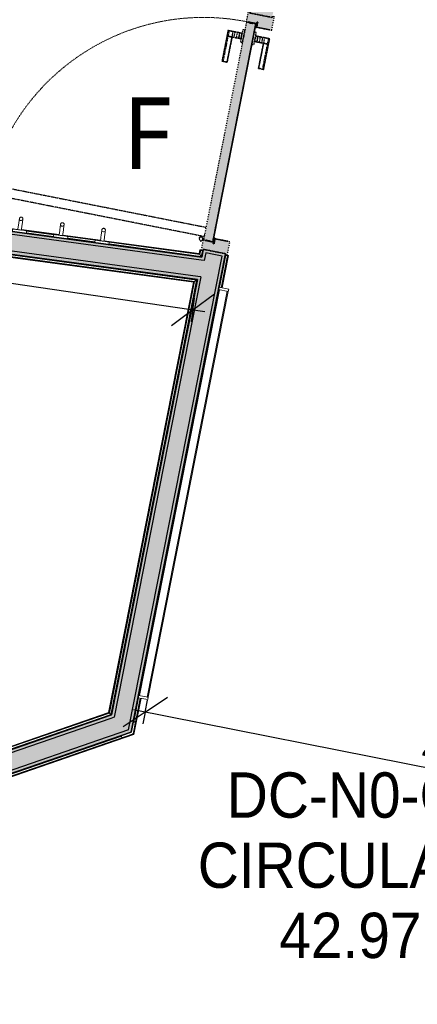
# Model space of a CAD drawing. Header units: centimetres. Extents: x -3926 to 10306, y -31136 to 469.
# Tile 82 of 148: x -15 to 152, y -2334 to -1921. Entities that reach past the tile are written whole.
import ezdxf

# ---------------------------------------------------------------- set-up
doc = ezdxf.new("R2010")
doc.units = ezdxf.units.CM
doc.linetypes.add('Alignement de la ligne', pattern=[1, 0.5, -0.5])
doc.linetypes.add('Projeté', pattern=[0.396875, 0.238125, -0.15875])
for name, color, linetype, lineweight in [('0-1', 7, 'Continuous', 5), ('ANNOTATIONS-3', 7, 'Continuous', 18), ('COTGEN', 7, 'Continuous', 30), ('COTGEN-50', 7, 'Continuous', 30), ('EQUI_SPE', 7, 'Continuous', 18), ('Equipement spécialisé', 7, 'Continuous', 18), ('MOBILIER', 7, 'Continuous', 18), ('PORTE-1', 7, 'Continuous', 18), ('SERRU', 7, 'Continuous', 18), ('SERRU-traverse', 7, 'Continuous', 18), ('SOL', 7, 'Continuous', 25), ('TITRARCHI', 7, 'Continuous', 30)]:
    doc.layers.add(name, color=color, linetype=linetype, lineweight=lineweight)
for name, color, linetype, lineweight, true_color in [('A-DOOR-1', 4, 'Alignement de la ligne', 25, 0x00ffff), ('A-DOOR-FRAM-1', 4, 'Alignement de la ligne', 25, 0x00ffff), ('ANNOTATIONS-1', 4, 'Projeté', 25, 0x00ffff), ('ANNOTATIONS-2', 4, 'Projeté', 18, 0x00ffff), ('COTGEN-1', 9, 'Continuous', 30, 0x808080), ('EQUI_SPE-1', 4, 'Projeté', 18, 0x00ffff), ('ETIQUETTE-1', 9, 'Continuous', 30, 0x808080), ('HACHURE_C-3', 5, 'Continuous', 25, 0x0000ff), ('HACHURE_C-4', 5, 'Continuous', 5, 0x0000ff), ('MUR_C-2', 5, 'Continuous', 25, 0x0000ff), ('PORTE-2', 4, 'Projeté', 18, 0x00ffff), ('PORTE-3', 4, 'Projeté', 25, 0x00ffff), ('PORTE-Cadre-meneau-1', 4, 'Projeté', 25, 0x00ffff), ('PORTE-panneau-1', 4, 'Projeté', 25, 0x00ffff)]:
    doc.layers.add(name, color=color, linetype=linetype, lineweight=lineweight, true_color=true_color)
doc.styles.add('Arial', font='arial.ttf', dxfattribs={"width": 0.9, "height": 19})
doc.styles.add('Arial_1', font='arial.ttf', dxfattribs={"height": 12.5})
doc.styles.add('Trebuchet MS', font='trebuc.ttf', dxfattribs={"height": 30})
doc.styles.add('Trebuchet MS_1', font='trebuc.ttf', dxfattribs={"height": 12})
doc.dimstyles.new('Cotes_linéaires', dxfattribs={"dimscale": 30.48, "dimtxt": 12.371411, "dimasz": 0.520833, "dimexe": 0.328084, "dimexo": 0, "dimgap": 0.246063, "dimtad": 1, "dimlfac": 0.01, "dimrnd": 0.01, "dimzin": 0, "dimdsep": 46, "dimtxsty": 'Trebuchet MS_1', "dimblk1": 'OBLIQUE', "dimblk2": 'OBLIQUE', "dimsah": 1, "dimcen": 0.09, "dimazin": 0, "dimtfac": 1, "dimtdec": 4, "dimtix": 1, "dimtmove": 0, "dimatfit": 3, "dimfxl": 1, "dimtvp": 1, "dimtfill": 1, "dimtolj": 1, "dimtzin": 0, "dimarcsym": 2})
doc.dimstyles.new('DRMN_COTE', dxfattribs={"dimscale": 30.48, "dimtxt": 12.753242, "dimasz": 0.520833, "dimexe": 0.164042, "dimexo": 0.0625, "dimgap": 0.032808, "dimtad": 1, "dimlfac": 0.01, "dimrnd": 0.01, "dimzin": 0, "dimdsep": 46, "dimtxsty": 'Arial_1', "dimblk1": 'OBLIQUE', "dimblk2": 'OBLIQUE', "dimsah": 1, "dimcen": 0.09, "dimdle": 0.164042, "dimazin": 0, "dimtfac": 1, "dimtdec": 4, "dimtix": 1, "dimtmove": 0, "dimatfit": 3, "dimfxl": 0.164042, "dimfxlon": 1, "dimtvp": 1, "dimtolj": 1, "dimtzin": 0, "dimarcsym": 2})

# ---------------------------------------------------------------- blocks, each defined once
blk = doc.blocks.new('PRT_SIMPLE_HUI_58x68x48 - PRT_BOIS_1V_930x2040x40-V8-2021_015_1113_DCE_1_100_N0_cloison')
at = {"layer": 'ANNOTATIONS-1'}
h = blk.add_hatch(color=256, dxfattribs=at)
h.paths.add_polyline_path([(-48.38, -0.97), (-48.9, -0.8), (-50.85, -0.8), (-50.85, -1.15), (-50.2, -1.15), (-50.22, -1.02), (-50.52, -1.02), (-50.52, -0.93), (-48.82, -0.95), (-48.51, -1.06)])
h.paths.add_polyline_path([(-48.38, -0.97), (-48.51, -1.17), (-49.61, -1.32), (-50.05, -1.32), (-50.05, -1.45), (-49.58, -1.45), (-48.38, -1.28), (-48.38, -1.04)])
h = blk.add_hatch(color=256, dxfattribs=at)
h.paths.add_polyline_path([(41.38, -0.97), (41.38, -1.28), (42.63, -1.45), (43.05, -1.45), (43.02, -1.32), (42.57, -1.31), (41.51, -1.17), (41.45, -1.07)])
h.paths.add_polyline_path([(43.85, -0.8), (41.85, -0.8), (41.38, -0.97), (41.51, -1.06), (41.88, -0.93), (43.52, -0.96), (43.52, -1.02), (43.2, -1.02), (43.2, -1.15), (43.85, -1.15), (43.85, -0.87)])
at = {"layer": 'PORTE-Cadre-meneau-1'}
h = blk.add_hatch(color=256, dxfattribs=at)
h.paths.add_polyline_path([(47.5, 5.6), (41.7, 5.6), (41.7, -0.8), (43.85, -0.8), (43.85, -1.15), (43.2, -1.15), (43.26, -5.6), (47.5, -5.6), (47.5, -4.75), (47.03, -4.75), (47.03, 4.75), (47.5, 4.75), (47.5, 4.84)])
h.paths.add_polyline_path([(-48.7, 5.6), (-54.5, 5.6), (-54.5, 4.75), (-54.04, 4.75), (-54.04, -4.75), (-54.5, -4.75), (-54.5, -5.6), (-50.2, -5.6), (-50.2, -1.15), (-50.85, -1.15), (-50.85, -0.8), (-48.7, -0.77), (-48.7, 3.62)])
at = {"layer": 'PORTE-panneau-1'}
blk.add_hatch(color=256, dxfattribs=at).paths.add_polyline_path([(43.05, -1.45), (-49.95, -1.45), (-49.95, -5.45), (43.05, -5.45), (43.05, -3.57)])
at = {"layer": 'A-DOOR-1'}
for p, q in [((43.05, -1.45), (-49.95, -1.45)), ((-49.95, -1.45), (-49.95, -5.45)), ((43.05, -5.45), (43.05, -1.45)), ((-49.95, -5.45), (43.05, -5.45))]:
    blk.add_line(p, q, dxfattribs=at)
at = {"layer": 'A-DOOR-FRAM-1'}
for p, q in [((-48.7, 5.6), (-54.5, 5.6)), ((-54.5, 5.6), (-54.5, 4.75)), ((-54.5, 4.75), (-54.04, 4.75)), ((-54.04, 4.75), (-54.04, -4.75)), ((-48.7, -0.8), (-48.7, 5.6)), ((47.5, 5.6), (41.7, 5.6)), ((41.7, 5.6), (41.7, -0.8)), ((47.03, -4.75), (47.03, 4.75)), ((47.03, 4.75), (47.5, 4.75)), ((47.5, 4.75), (47.5, 5.6)), ((-50.85, -0.8), (-48.7, -0.8)), ((-50.85, -1.15), (-50.85, -0.8)), ((-50.2, -1.15), (-50.85, -1.15)), ((-50.2, -5.6), (-50.2, -1.15)), ((41.7, -0.8), (43.85, -0.8)), ((43.85, -1.15), (43.2, -1.15)), ((43.2, -1.15), (43.2, -5.6)), ((43.85, -0.8), (43.85, -1.15)), ((-54.04, -4.75), (-54.5, -4.75)), ((-54.5, -4.75), (-54.5, -5.6)), ((-54.5, -5.6), (-50.2, -5.6)), ((43.2, -5.6), (47.5, -5.6)), ((47.5, -4.75), (47.03, -4.75)), ((47.5, -5.6), (47.5, -4.75))]:
    blk.add_line(p, q, dxfattribs=at)
at = {"layer": 'ANNOTATIONS-2'}
for p, q in [((-48.85, -0.8), (-50.85, -0.8)), ((-50.85, -0.8), (-50.85, -1.15)), ((-50.85, -1.15), (-50.2, -1.15)), ((-50.52, -1.02), (-50.52, -0.93)), ((-50.52, -0.93), (-48.87, -0.93)), ((-50.2, -1.02), (-50.52, -1.02)), ((-50.2, -1.15), (-50.2, -1.02)), ((-49.61, -1.32), (-50.05, -1.32)), ((-50.05, -1.32), (-50.05, -1.45)), ((-50.05, -1.45), (-49.6, -1.45)), ((-48.51, -1.17), (-49.61, -1.32)), ((-49.6, -1.45), (-48.38, -1.28)), ((-48.87, -0.93), (-48.51, -1.06)), ((-48.38, -0.97), (-48.85, -0.8)), ((-48.51, -1.06), (-48.51, -1.17)), ((-48.38, -1.28), (-48.38, -0.97)), ((41.85, -0.8), (41.38, -0.97)), ((41.38, -0.97), (41.38, -1.28)), ((41.38, -1.28), (42.6, -1.45)), ((41.51, -1.06), (41.87, -0.93)), ((41.51, -1.17), (41.51, -1.06)), ((42.61, -1.32), (41.51, -1.17)), ((43.85, -0.8), (41.85, -0.8)), ((41.87, -0.93), (43.52, -0.93)), ((42.6, -1.45), (43.05, -1.45)), ((43.05, -1.32), (42.61, -1.32)), ((43.05, -1.45), (43.05, -1.32)), ((43.52, -1.02), (43.2, -1.02)), ((43.2, -1.02), (43.2, -1.15)), ((43.2, -1.15), (43.85, -1.15)), ((43.52, -0.93), (43.52, -1.02)), ((43.85, -1.15), (43.85, -0.8))]:
    blk.add_line(p, q, dxfattribs=at)
at = {"layer": 'EQUI_SPE-1'}
for p, q in [((43.05, -4.05), (43.05, -5.45)), ((43.05, -5.45), (40.35, -5.45))]:
    blk.add_line(p, q, dxfattribs=at)
at = {"layer": 'PORTE-2'}
blk.add_arc((42.8, -5.45), 93, 180, 269.3192, dxfattribs=at)
at = {"layer": 'PORTE-3'}
for p, q in [((-42.71, 5.5), (-45.06, 5.5)), ((-45.06, 5.5), (-45.06, 5.45)), ((-45.06, 5.45), (-45.06, 5.04)), ((-45.06, 5.45), (-45.06, 5.04)), ((-42.71, 5.45), (-45.06, 5.45)), ((-42.71, 5.45), (-45.06, 5.45)), ((-45.06, 5.04), (-45.06, 4.33)), ((-45.06, 5.04), (-45.06, 4.34)), ((-42.71, 5.04), (-45.06, 5.04)), ((-45.06, 3.4), (-45.06, 4.33)), ((-45.06, 4.33), (-45.06, 3.4)), ((-31.96, 5.5), (-42.71, 5.5)), ((-42.71, 5.5), (-42.71, 5.45)), ((-42.71, 5.45), (-42.71, 5.5)), ((-42.71, 5.45), (-42.71, 5.04)), ((-42.71, 5.45), (-42.71, 5.04)), ((-31.96, 5.45), (-42.71, 5.45)), ((-31.96, 5.45), (-42.71, 5.45)), ((-42.71, 5.04), (-42.71, 5.45)), ((-42.71, 5.04), (-42.71, 5.45)), ((-42.71, 5.04), (-42.71, 4.33)), ((-42.71, 5.04), (-42.71, 4.82)), ((-31.96, 5.04), (-42.71, 5.04)), ((-42.71, 4.82), (-42.71, 5.04)), ((-42.71, 4.33), (-42.71, 5.04)), ((-42.71, 4.8), (-42.71, 4.33)), ((-42.71, 4.33), (-42.71, 4.8)), ((-42.71, 3.4), (-42.71, 4.33)), ((-42.71, 4.33), (-42.71, 3.4)), ((-42.71, 3.4), (-42.71, 4.33)), ((-42.71, 4.33), (-42.71, 3.4)), ((-31.96, 5.45), (-31.96, 5.5)), ((-31.96, 5.04), (-31.96, 5.45)), ((-31.96, 5.04), (-31.96, 5.45)), ((-31.96, 4.33), (-31.96, 5.04)), ((-31.96, 4.33), (-31.96, 5.04)), ((-31.96, 3.4), (-31.96, 4.33)), ((-31.96, 4.33), (-31.96, 3.4)), ((-45.06, 2.56), (-45.06, 3.4)), ((-45.06, 3.4), (-45.06, 2.56)), ((-42.71, 3.4), (-45.06, 3.4)), ((-42.71, 3.4), (-45.06, 3.4)), ((-45.06, 1.52), (-45.06, 2.56)), ((-45.06, 2.56), (-45.06, 1.52)), ((-42.71, 2.56), (-45.06, 2.56)), ((-42.71, 2.56), (-45.06, 2.56)), ((-45.06, 0.44), (-45.06, 1.52)), ((-45.06, 1.52), (-45.06, 0.44)), ((-42.71, 1.52), (-45.06, 1.52)), ((-42.71, 1.52), (-45.06, 1.52)), ((-45.06, 0.44), (-45.06, -0.4)), ((-45.06, -0.4), (-45.06, 0.44)), ((-42.71, 0.44), (-45.06, 0.44)), ((-45.06, 0.44), (-42.71, 0.44)), ((-42.71, 3.4), (-42.71, 3.28)), ((-42.71, 3.28), (-42.71, 3.4)), ((-31.96, 3.4), (-42.71, 3.4)), ((-31.96, 3.4), (-42.71, 3.4)), ((-42.71, 2.56), (-42.71, 3.4)), ((-42.71, 3.4), (-42.71, 2.56)), ((-31.96, 3.28), (-42.71, 3.28)), ((-42.71, 3.28), (-31.96, 3.28)), ((-42.71, 1.52), (-42.71, 2.56)), ((-42.71, 2.56), (-42.71, 1.52)), ((-42.71, 0.44), (-42.71, 1.52)), ((-42.71, 1.52), (-42.71, 0.44)), ((-42.71, 0.44), (-42.71, -0.4)), ((-42.71, -0.4), (-42.71, 0.44)), ((-31.96, 3.4), (-31.96, 3.28)), ((-31.96, 3.28), (-31.96, 3.4)), ((-49.95, -4.25), (-49.95, -2.65)), ((-49.95, -2.65), (-49.95, -2.9)), ((-49.95, -2.9), (-49.95, -4)), ((-49.95, -2.98), (-49.95, -3.27)), ((-49.95, -3.45), (-49.95, -3.15)), ((-49.95, -3.5), (-49.95, -3.4)), ((-49.95, -3.82), (-49.95, -3.45)), ((-49.95, -3.63), (-49.95, -3.92)), ((-49.95, -4), (-49.95, -4.25)), ((-46.56, -0.55), (-46.56, -1.45)), ((-41.34, -0.55), (-46.56, -0.55)), ((-41.34, -0.55), (-46.56, -0.55)), ((-46.56, -0.55), (-46.56, -1.45)), ((-41.34, -0.55), (-46.56, -0.55)), ((-41.34, -0.55), (-46.56, -0.55)), ((-46.56, -1.45), (-41.34, -1.45)), ((-46.56, -1.45), (-41.34, -1.45)), ((-46.56, -1.45), (-41.34, -1.45)), ((-46.56, -1.45), (-41.34, -1.45)), ((-45.06, -0.4), (-45.06, -0.5)), ((-45.06, -0.5), (-42.71, -0.5)), ((-44.3, -0.55), (-43.6, -0.55)), ((-44.3, -0.55), (-43.6, -0.55)), ((-43.6, -1.45), (-44.3, -1.45)), ((-43.6, -1.45), (-44.3, -1.45)), ((-42.71, -0.5), (-42.71, -0.4)), ((-41.34, -1.45), (-41.34, -0.55)), ((-41.34, -1.45), (-41.34, -0.55)), ((43.05, -2.9), (43.05, -2.65)), ((43.05, -2.65), (43.05, -4.25)), ((43.05, -4), (43.05, -2.9)), ((43.05, -3.27), (43.05, -2.98)), ((43.05, -3.15), (43.05, -3.45)), ((43.05, -3.4), (43.05, -3.5)), ((43.05, -3.45), (43.05, -3.75)), ((43.05, -3.75), (43.05, -3.63)), ((43.05, -3.75), (43.05, -3.82)), ((43.05, -3.92), (43.05, -3.75)), ((43.05, -4.25), (43.05, -4)), ((-46.56, -5.45), (-46.56, -6.35)), ((-41.34, -5.45), (-46.56, -5.45)), ((-41.34, -5.45), (-46.56, -5.45)), ((-46.56, -5.45), (-46.56, -6.35)), ((-41.34, -5.45), (-46.56, -5.45)), ((-41.34, -5.45), (-46.56, -5.45)), ((-46.56, -6.35), (-41.34, -6.35)), ((-46.56, -6.35), (-41.34, -6.35)), ((-46.56, -6.35), (-41.34, -6.35)), ((-46.56, -6.35), (-41.34, -6.35)), ((-42.71, -6.4), (-45.06, -6.4)), ((-45.06, -6.4), (-45.06, -6.5)), ((-45.06, -7.34), (-45.06, -6.5)), ((-45.06, -6.5), (-45.06, -7.34)), ((-45.06, -7.34), (-45.06, -8.42)), ((-45.06, -8.42), (-45.06, -7.34)), ((-45.06, -7.34), (-42.71, -7.34)), ((-42.71, -7.34), (-45.06, -7.34)), ((-44.3, -5.45), (-43.6, -5.45)), ((-44.3, -5.45), (-43.6, -5.45)), ((-43.6, -6.35), (-44.3, -6.35)), ((-43.6, -6.35), (-44.3, -6.35)), ((-42.71, -6.5), (-42.71, -6.4)), ((-42.71, -7.34), (-42.71, -6.5)), ((-42.71, -6.5), (-42.71, -7.34)), ((-42.71, -7.34), (-42.71, -8.42)), ((-42.71, -8.42), (-42.71, -7.34)), ((-41.34, -6.35), (-41.34, -5.45)), ((-41.34, -6.35), (-41.34, -5.45)), ((-45.06, -8.42), (-45.06, -9.46)), ((-45.06, -9.46), (-45.06, -8.42)), ((-45.06, -8.42), (-42.71, -8.42)), ((-45.06, -8.42), (-42.71, -8.42)), ((-45.06, -9.46), (-45.06, -10.3)), ((-45.06, -10.3), (-45.06, -9.46)), ((-45.06, -9.46), (-42.71, -9.46)), ((-45.06, -9.46), (-42.71, -9.46)), ((-45.06, -10.3), (-45.06, -11.23)), ((-45.06, -11.23), (-45.06, -10.3)), ((-45.06, -10.3), (-42.71, -10.3)), ((-45.06, -10.3), (-42.71, -10.3)), ((-45.06, -11.23), (-45.06, -11.94)), ((-45.06, -11.23), (-45.06, -11.94)), ((-45.06, -11.94), (-45.06, -12.35)), ((-45.06, -11.94), (-45.06, -12.35)), ((-45.06, -11.94), (-42.71, -11.94)), ((-45.06, -12.35), (-45.06, -12.4)), ((-45.06, -12.35), (-42.71, -12.35)), ((-45.06, -12.35), (-42.71, -12.35)), ((-42.71, -8.42), (-42.71, -9.46)), ((-42.71, -9.46), (-42.71, -8.42)), ((-42.71, -9.46), (-42.71, -10.3)), ((-42.71, -10.3), (-42.71, -9.46)), ((-42.71, -10.3), (-42.71, -10.18)), ((-42.71, -10.18), (-42.71, -10.3)), ((-42.71, -10.18), (-31.96, -10.18)), ((-31.96, -10.18), (-42.71, -10.18)), ((-42.71, -10.3), (-42.71, -11.23)), ((-42.71, -11.23), (-42.71, -10.3)), ((-42.71, -10.3), (-31.96, -10.3)), ((-42.71, -10.3), (-31.96, -10.3)), ((-42.71, -10.3), (-42.71, -11.23)), ((-42.71, -11.23), (-42.71, -10.3)), ((-42.71, -11.23), (-42.71, -11.94)), ((-42.71, -11.23), (-42.71, -11.94)), ((-42.71, -11.94), (-42.71, -11.23)), ((-42.71, -11.94), (-42.71, -11.23)), ((-42.71, -11.94), (-42.71, -12.35)), ((-42.71, -11.94), (-42.71, -12.35)), ((-42.71, -11.94), (-31.96, -11.94)), ((-42.71, -12.35), (-42.71, -11.94)), ((-42.71, -12.35), (-42.71, -11.94)), ((-42.71, -12.35), (-42.71, -12.4)), ((-42.71, -12.35), (-31.96, -12.35)), ((-42.71, -12.35), (-31.96, -12.35)), ((-42.71, -12.4), (-42.71, -12.35)), ((-31.96, -10.3), (-31.96, -10.18)), ((-31.96, -10.18), (-31.96, -10.3)), ((-31.96, -10.3), (-31.96, -11.23)), ((-31.96, -11.23), (-31.96, -10.3)), ((-31.96, -11.94), (-31.96, -11.23)), ((-31.96, -11.94), (-31.96, -11.23)), ((-31.96, -12.35), (-31.96, -11.94)), ((-31.96, -12.35), (-31.96, -11.94)), ((-31.96, -12.4), (-31.96, -12.35)), ((-45.06, -12.4), (-42.71, -12.4)), ((-42.71, -12.4), (-31.96, -12.4))]:
    blk.add_line(p, q, dxfattribs=at)
for radius, start, end in [(0.912, 155.8208, 180), (0.912, 155.8208, 180), (0.912, 155.8208, 180), (0.912, 155.8208, 180), (0.912, 155.8208, 180), (0.912, 155.8208, 180), (0.912, 155.8208, 180), (0.912, 155.8208, 180), (0.912, 180, 189.4315), (0.912, 180, 189.4315), (0.912, 180, 204.1792), (0.912, 180, 204.1792), (0.912, 180, 189.4315), (0.912, 180, 189.4315), (0.912, 180, 189.4315), (0.912, 180, 189.4315), (0.75, 360, 180), (0.75, 90, 180), (0.75, 180, 360), (0.75, 180, 0), (0.912, 111.9887, 120), (0.912, 111.9887, 120), (0.912, 111.9887, 120), (0.912, 111.9887, 120), (0.912, 111.9887, 120), (0.912, 111.9887, 120), (0.912, 111.9887, 120), (0.912, 111.9887, 120), (0.912, 240, 248.0113), (0.912, 240, 248.0113), (0.75, 0, 88.6004), (0.912, 60, 68.0113), (0.912, 60, 68.0113), (0.912, 60, 68.0113), (0.912, 60, 68.0113), (0.912, 60, 68.0113), (0.912, 60, 68.0113), (0.912, 60, 68.0113), (0.912, 60, 68.0113), (0.912, 0, 24.1792), (0.912, 0, 24.1792), (0.912, 0, 24.1792), (0.912, 0, 24.1792), (0.912, 0, 24.1792), (0.912, 0, 24.1792), (0.912, 0, 24.1792), (0.912, 0, 24.1792)]:
    blk.add_arc((42.9, -6.55), radius, start, end, dxfattribs=at)
at = {"layer": 'PORTE-Cadre-meneau-1'}
for p, q in [((-54.04, 4.75), (-54.5, 4.75)), ((-54.04, -4.75), (-54.04, 4.75)), ((-48.7, 4.75), (-48.7, -0.8)), ((41.7, -0.8), (41.7, 4.75)), ((47.5, 4.75), (47.03, 4.75)), ((47.03, 4.75), (47.03, -4.75)), ((-48.7, -0.8), (-50.85, -0.8)), ((-50.85, -0.8), (-50.85, -1.15)), ((-50.85, -1.15), (-50.2, -1.15)), ((-50.2, -1.15), (-50.2, -4.75)), ((41.7, -0.8), (43.85, -0.8)), ((43.2, -4.75), (43.2, -1.15)), ((43.85, -1.15), (43.2, -1.15)), ((43.85, -1.15), (43.85, -0.8)), ((-54.5, -4.75), (-54.04, -4.75)), ((47.03, -4.75), (47.5, -4.75))]:
    blk.add_line(p, q, dxfattribs=at)
at = {"layer": 'PORTE-panneau-1'}
for p, q in [((43.05, -1.45), (-49.95, -1.45)), ((-49.95, -2.65), (-49.95, -4.25)), ((43.05, -4.25), (43.05, -2.65)), ((37.7, -97.75), (37.7, -5.45)), ((41.7, -5.45), (41.7, -97.75)), ((41.7, -97.75), (37.7, -97.75))]:
    blk.add_line(p, q, dxfattribs=at)
blk = doc.blocks.new('Garde-corps - Garde-corps-506028-2021_015_1113_DCE_1_100_N0_cloison')
at = {"layer": 'SERRU-traverse'}
for p, q in [((61.41, -2020.27), (-560.18, -1936.06)), ((-560.18, -1936.06), (61.41, -2020.27)), ((1.5, -2010.96), (-14.36, -2008.81)), ((1.52, -2010.8), (-14.33, -2008.65)), ((-0.85, -2011.54), (-12.25, -2009.99)), ((-0.85, -2011.54), (-12.25, -2009.99)), ((-0.69, -2010.84), (-12.21, -2009.28)), ((18.84, -2013.31), (2.99, -2011.16)), ((18.86, -2013.14), (3.01, -2011)), ((16.49, -2013.88), (5.1, -2012.34)), ((16.49, -2013.88), (5.1, -2012.34)), ((16.65, -2013.19), (5.13, -2011.63)), ((60.47, -2018.95), (20.33, -2013.51)), ((60.33, -2018.76), (20.35, -2013.35)), ((61.17, -2019.94), (22.44, -2014.69)), ((61.17, -2019.94), (22.44, -2014.69)), ((60.61, -2019.14), (22.47, -2013.98)), ((60.65, -2017.18), (60.33, -2018.76)), ((60.81, -2017.21), (60.47, -2018.95)), ((60.98, -2017.25), (60.61, -2019.14)), ((60.61, -2019.14), (61.17, -2019.94)), ((61.29, -2017.31), (60.65, -2017.18)), ((60.81, -2017.21), (60.65, -2017.18)), ((60.81, -2017.21), (60.98, -2017.25)), ((61.41, -2020.27), (60.86, -2019.49)), ((60.98, -2017.25), (61.68, -2017.39)), ((61.68, -2017.39), (61.17, -2019.94)), ((61.68, -2017.39), (61.17, -2019.94)), ((61.97, -2017.44), (61.29, -2017.31)), ((61.97, -2017.44), (61.41, -2020.27)), ((61.41, -2020.27), (61.97, -2017.44)), ((61.97, -2017.44), (61.77, -2017.4))]:
    blk.add_line(p, q, dxfattribs=at)
for points, knots in [([(60.33, -2018.76), (60.34, -2018.76), (60.34, -2018.77), (60.35, -2018.78), (60.36, -2018.8), (60.37, -2018.82), (60.38, -2018.83), (60.4, -2018.85), (60.41, -2018.86), (60.41, -2018.88), (60.42, -2018.89), (60.43, -2018.9), (60.45, -2018.92), (60.46, -2018.94), (60.47, -2018.95)], [0.1, 0.1, 0.1, 0.1, 0.2, 0.3, 0.4, 0.475, 0.55, 0.6, 0.65, 0.7, 0.75, 0.8, 0.85, 1, 1, 1, 1]), ([(61.17, -2019.94), (61.17, -2019.94), (61.18, -2019.94), (61.19, -2019.96), (61.21, -2019.98), (61.22, -2020), (61.23, -2020.02), (61.25, -2020.04), (61.27, -2020.07), (61.29, -2020.1), (61.31, -2020.13), (61.33, -2020.15), (61.36, -2020.2), (61.39, -2020.24), (61.41, -2020.27)], [0, 0, 0, 0, 0.166667, 0.25, 0.333333, 0.416667, 0.458333, 0.5, 0.583333, 0.666667, 0.708333, 0.75, 0.833333, 1, 1, 1, 1])]:
    blk.add_open_spline(points, degree=3, knots=knots, dxfattribs=at)
blk = doc.blocks.new('Garde-corps - Garde-corps-506761-2021_015_1113_DCE_1_100_N0_cloison')
at = {"layer": 'SERRU-traverse'}
for p, q in [((-243.17, -1988.6), (59.57, -2029.61)), ((59.57, -2029.61), (-243.17, -1988.6)), ((-242.91, -1988.93), (59.21, -2029.87)), ((-242.31, -1989.73), (58.37, -2030.47)), ((-242.16, -1989.93), (58.16, -2030.62)), ((-242.02, -1990.11), (57.96, -2030.76)), ((-96.98, -2008.7), (59.21, -2029.87)), ((57.96, -2030.76), (22.29, -2211.26)), ((58.16, -2030.62), (22.44, -2211.39)), ((58.37, -2030.47), (22.59, -2211.52)), ((59.21, -2029.87), (23.21, -2212.06)), ((59.21, -2029.87), (23.21, -2212.06)), ((59.57, -2029.61), (23.47, -2212.29)), ((23.47, -2212.29), (59.57, -2029.61)), ((58.37, -2030.47), (59.21, -2029.87)), ((59.57, -2029.61), (58.74, -2030.2)), ((23.47, -2212.29), (-23.48, -2228.46)), ((-23.48, -2228.46), (23.47, -2212.29)), ((23.21, -2212.06), (-23.11, -2228.01)), ((23.21, -2212.06), (-23.11, -2228.01)), ((22.59, -2211.52), (-22.22, -2226.95)), ((22.44, -2211.39), (-22, -2226.69)), ((22.29, -2211.26), (-21.79, -2226.44)), ((22.59, -2211.52), (23.21, -2212.06)), ((23.47, -2212.29), (22.86, -2211.76))]:
    blk.add_line(p, q, dxfattribs=at)
for points, knots in [([(57.96, -2030.76), (57.97, -2030.76), (57.97, -2030.75), (57.98, -2030.74), (58, -2030.73), (58.01, -2030.72), (58.03, -2030.71), (58.04, -2030.7), (58.05, -2030.69), (58.07, -2030.68), (58.08, -2030.67), (58.1, -2030.66), (58.11, -2030.65), (58.13, -2030.64), (58.14, -2030.63), (58.15, -2030.62), (58.16, -2030.62)], [0.1, 0.1, 0.1, 0.1, 0.2, 0.3, 0.4, 0.45, 0.5, 0.55, 0.6, 0.65, 0.7, 0.75, 0.8, 0.85, 0.9, 1, 1, 1, 1]), ([(59.21, -2029.87), (59.21, -2029.87), (59.22, -2029.86), (59.24, -2029.85), (59.26, -2029.83), (59.28, -2029.82), (59.3, -2029.8), (59.32, -2029.79), (59.35, -2029.77), (59.37, -2029.75), (59.4, -2029.73), (59.43, -2029.71), (59.49, -2029.67), (59.54, -2029.63), (59.57, -2029.61)], [0, 0, 0, 0, 0.166667, 0.25, 0.333333, 0.416667, 0.458333, 0.5, 0.583333, 0.625, 0.666667, 0.75, 0.833333, 1, 1, 1, 1]), ([(22.29, -2211.26), (22.29, -2211.26), (22.3, -2211.27), (22.31, -2211.27), (22.32, -2211.29), (22.34, -2211.3), (22.36, -2211.32), (22.38, -2211.34), (22.4, -2211.36), (22.42, -2211.38), (22.43, -2211.38), (22.44, -2211.39)], [0.0720224, 0.0720224, 0.0720224, 0.0720224, 0.2, 0.3, 0.4, 0.5, 0.6, 0.7, 0.8, 0.9, 1, 1, 1, 1]), ([(23.21, -2212.06), (23.21, -2212.06), (23.21, -2212.07), (23.24, -2212.09), (23.26, -2212.11), (23.28, -2212.13), (23.31, -2212.15), (23.34, -2212.17), (23.37, -2212.2), (23.41, -2212.24), (23.45, -2212.27), (23.47, -2212.29)], [0, 0, 0, 0, 0.166667, 0.333333, 0.416667, 0.5, 0.583333, 0.666667, 0.75, 0.833333, 1, 1, 1, 1])]:
    blk.add_open_spline(points, degree=3, knots=knots, dxfattribs=at)
blk = doc.blocks.new('Garde-corps - Garde-corps-511836-2021_015_1113_DCE_1_100_N0_cloison')
at = {"layer": 'SERRU-traverse'}
for p, q in [((31.73, -2219.49), (71.28, -2019.36)), ((71.28, -2019.36), (31.73, -2219.49)), ((68.91, -2032.92), (71.57, -2019.42)), ((68.91, -2032.92), (71.57, -2019.42)), ((69.6, -2033.06), (72.27, -2019.56)), ((69.78, -2033.09), (72.44, -2019.59)), ((69.94, -2033.12), (72.6, -2019.62)), ((71.57, -2019.42), (71.28, -2019.36)), ((71.93, -2019.49), (71.28, -2019.36)), ((71.57, -2019.42), (72.27, -2019.56)), ((72.6, -2019.62), (71.96, -2019.5)), ((72.27, -2019.56), (72.44, -2019.59)), ((72.6, -2019.62), (72.44, -2019.59)), ((32.61, -2220.26), (35.58, -2205.23)), ((32.76, -2220.39), (35.75, -2205.26)), ((32.86, -2215.33), (34.88, -2205.09)), ((32.86, -2215.33), (34.88, -2205.09)), ((32.9, -2220.52), (35.91, -2205.29)), ((-25.2, -2239.1), (31.72, -2219.49)), ((31.72, -2219.49), (-25.2, -2239.1)), ((-25.11, -2240.13), (32.61, -2220.26)), ((-25.1, -2240.31), (32.76, -2220.39)), ((-25.08, -2240.48), (32.9, -2220.52)), ((-21.04, -2237.98), (27.76, -2221.18)), ((-21.04, -2237.98), (27.76, -2221.18)), ((32.61, -2220.26), (32.48, -2220.15))]:
    blk.add_line(p, q, dxfattribs=at)
blk.add_open_spline([(32.9, -2220.52), (32.9, -2220.52), (32.9, -2220.51), (32.89, -2220.51), (32.88, -2220.49), (32.86, -2220.48), (32.84, -2220.46), (32.82, -2220.44), (32.8, -2220.42), (32.78, -2220.41), (32.76, -2220.4), (32.76, -2220.39)], degree=3, knots=[0.0720224, 0.0720224, 0.0720224, 0.0720224, 0.2, 0.3, 0.4, 0.5, 0.6, 0.7, 0.8, 0.9, 1, 1, 1, 1], dxfattribs=at)
blk = doc.blocks.new('1010_PROTECTION  D_ANGLE 120_ - 1010_PROTECTION  D_ANGLE 120_-541349-2021_015_1113_DCE_1_100_N0_cloison')
at = {"layer": 'Equipement spécialisé'}
for p, q in [((-2.88, 2.96), (-0.86, -0.5)), ((0, 0), (-2.01, 3.46)), ((4, 0), (0, 0)), ((0, -1), (4, -1))]:
    blk.add_line(p, q, dxfattribs=at)
for centre, radius, start, end in [((-2.44, 3.21), 0.5, 30.18, 210.18), ((0, 0), 1, 210.18, 270), ((4, -0.5), 0.5, 270, 90)]:
    blk.add_arc(centre, radius, start, end, dxfattribs=at)
blk = doc.blocks.new('72_PATERE_HEWI SERIE 477 - Colour - 92 Anthracite grey-566101-2021_015_1113_DCE_1_100_N0_cloison')
at = {"layer": 'ANNOTATIONS-3'}
for p, q in [((-1039.84, -1877.69), (-1039.86, -1877.81)), ((-1039.86, -1877.81), (-1039.86, -1877.94)), ((-1039.86, -1877.94), (-1039.84, -1878.07)), ((-1039.79, -1877.56), (-1039.84, -1877.69)), ((-1039.84, -1878.07), (-1039.8, -1878.2)), ((-1039.8, -1878.2), (-1039.74, -1878.31)), ((-1039.73, -1877.45), (-1039.79, -1877.56)), ((-1039.74, -1878.31), (-1039.65, -1878.41)), ((-1039.64, -1877.35), (-1039.73, -1877.45)), ((-1039.65, -1878.41), (-1039.55, -1878.5)), ((-1039.54, -1877.27), (-1039.64, -1877.35)), ((-1039.55, -1878.5), (-1039.44, -1878.56)), ((-1039.43, -1877.2), (-1039.54, -1877.27)), ((-1039.44, -1878.56), (-1039.33, -1878.61)), ((-1039.26, -1877.15), (-1039.43, -1877.2)), ((-1039.33, -1878.61), (-1039.19, -1878.63)), ((-1039.11, -1877.14), (-1039.26, -1877.15)), ((-1038.91, -1878.61), (-1039.19, -1878.63)), ((-1039.19, -1878.63), (-1038.91, -1878.61)), ((-1039.19, -1878.63), (-1038.63, -1878.69)), ((-1038.49, -1877.2), (-1039.11, -1877.14)), ((-1039.11, -1877.14), (-1038.77, -1877.22)), ((-1038.77, -1877.22), (-1039.11, -1877.14)), ((-1038.64, -1878.47), (-1038.91, -1878.61)), ((-1038.91, -1878.61), (-1038.64, -1878.47)), ((-1038.77, -1877.22), (-1038.54, -1877.41)), ((-1038.54, -1877.41), (-1038.77, -1877.22)), ((-1038.45, -1878.23), (-1038.64, -1878.47)), ((-1038.64, -1878.47), (-1038.45, -1878.23)), ((-1038.63, -1878.69), (-1038.27, -1878.73)), ((-1038.54, -1877.41), (-1038.4, -1877.68)), ((-1038.4, -1877.68), (-1038.54, -1877.41)), ((-1038.12, -1877.23), (-1038.49, -1877.2)), ((-1038.37, -1877.96), (-1038.45, -1878.23)), ((-1038.45, -1878.23), (-1038.37, -1877.96)), ((-1038.4, -1877.68), (-1038.37, -1877.96)), ((-1038.37, -1877.96), (-1038.4, -1877.68)), ((-1038.27, -1878.73), (-1037.61, -1878.79)), ((-1037.46, -1877.3), (-1038.12, -1877.23)), ((-1037.61, -1878.79), (-1037.18, -1878.83)), ((-1037.03, -1877.34), (-1037.46, -1877.3)), ((-1037.18, -1878.83), (-1036.74, -1878.88)), ((-1036.59, -1877.39), (-1037.03, -1877.34)), ((-1036.74, -1878.88), (-1036.31, -1878.92)), ((-1036.16, -1877.43), (-1036.59, -1877.39)), ((-1036.31, -1878.92), (-1035.87, -1878.96)), ((-1035.72, -1877.47), (-1036.16, -1877.43)), ((-1035.87, -1878.96), (-1035.43, -1879.01)), ((-1035.29, -1877.52), (-1035.72, -1877.47)), ((-1035.43, -1879.01), (-1035, -1879.05)), ((-1034.85, -1877.56), (-1035.29, -1877.52)), ((-1035, -1879.05), (-1034.56, -1879.09)), ((-1034.42, -1877.6), (-1034.85, -1877.56)), ((-1034.57, -1879.14), (-1034.61, -1879.52)), ((-1034.51, -1878.55), (-1034.57, -1879.14)), ((-1034.56, -1879.09), (-1034.54, -1878.88)), ((-1034.54, -1878.88), (-1034.52, -1878.61)), ((-1034.52, -1878.61), (-1034.49, -1878.35)), ((-1034.36, -1877.08), (-1034.51, -1878.55)), ((-1034.49, -1878.35), (-1034.46, -1878.08)), ((-1034.46, -1878.08), (-1034.44, -1877.82)), ((-1034.44, -1877.82), (-1034.42, -1877.6)), ((-1034.28, -1876.26), (-1034.36, -1877.08)), ((-1034.23, -1875.77), (-1034.28, -1876.26)), ((-1034.22, -1875.62), (-1034.23, -1875.77)), ((-1034.21, -1875.51), (-1034.22, -1875.62)), ((-1034.04, -1875.38), (-1034.21, -1875.51)), ((-1033.1, -1875.47), (-1034.04, -1875.38)), ((-1033.48, -1879.34), (-1033.44, -1878.96)), ((-1033.44, -1878.96), (-1033.42, -1878.7)), ((-1033.42, -1878.7), (-1033.39, -1878.46)), ((-1033.39, -1878.46), (-1033.37, -1878.21)), ((-1033.37, -1878.21), (-1033.33, -1877.83)), ((-1033.33, -1877.83), (-1033.29, -1877.44)), ((-1033.29, -1877.44), (-1033.26, -1877.07)), ((-1033.26, -1877.07), (-1033.22, -1876.72)), ((-1033.22, -1876.72), (-1033.18, -1876.28)), ((-1033.18, -1876.28), (-1033.1, -1875.47)), ((-1034.76, -1881.07), (-1034.77, -1881.17)), ((-1034.77, -1881.17), (-1034.64, -1881.35)), ((-1034.75, -1880.98), (-1034.76, -1881.07)), ((-1034.72, -1880.67), (-1034.75, -1880.98)), ((-1034.68, -1880.25), (-1034.72, -1880.67)), ((-1034.64, -1879.9), (-1034.68, -1880.25)), ((-1034.61, -1879.52), (-1034.64, -1879.9)), ((-1034.64, -1881.35), (-1034.16, -1881.39)), ((-1034.16, -1881.39), (-1033.69, -1881.44)), ((-1033.69, -1881.44), (-1033.62, -1880.76)), ((-1033.62, -1880.76), (-1033.58, -1880.37)), ((-1033.58, -1880.37), (-1033.48, -1879.34))]:
    blk.add_line(p, q, dxfattribs=at)
blk = doc.blocks.new('72_VITRINE D_AFFICHAGE_GEN - Ursus 2x1-575992-2021_015_1113_DCE_1_100_N0_cloison')
at = {"layer": 'MOBILIER'}
for p, q in [((68.42, -2033.84), (34.78, -2204.05)), ((34.78, -2204.05), (68.42, -2033.84)), ((35.27, -2204.15), (68.91, -2033.94)), ((72.05, -2034.56), (38.41, -2204.77)), ((38.9, -2204.86), (72.54, -2034.65)), ((72.54, -2034.65), (38.9, -2204.86)), ((68.61, -2032.86), (68.42, -2033.84)), ((68.91, -2033.94), (68.42, -2033.84)), ((68.42, -2033.84), (72.54, -2034.65)), ((68.42, -2033.84), (72.54, -2034.65)), ((72.73, -2033.67), (68.61, -2032.86)), ((72.54, -2034.65), (72.05, -2034.56)), ((72.54, -2034.65), (72.73, -2033.67)), ((34.78, -2204.05), (34.59, -2205.03)), ((34.59, -2205.03), (38.71, -2205.84)), ((34.78, -2204.05), (35.27, -2204.15)), ((38.9, -2204.86), (34.78, -2204.05)), ((38.9, -2204.86), (34.78, -2204.05)), ((38.41, -2204.77), (38.9, -2204.86)), ((38.71, -2205.84), (38.9, -2204.86))]:
    blk.add_line(p, q, dxfattribs=at)
blk = doc.blocks.new('B02_ARC_rvt-1-2021_015_1113_DCE_1_100_N0_cloison')
at = {"layer": 'HACHURE_C-3'}
h = blk.add_hatch(color=256, dxfattribs=at)
h.paths.add_polyline_path([(30.36, -2219.96), (31.73, -2219.49), (71.38, -2018.83), (66.72, -2017.91), (66.48, -2019.14), (69.91, -2019.81), (30.45, -2219.49)])
h.paths.add_polyline_path([(90.98, -1919.68), (150.11, -1620.44), (148.88, -1620.23), (89.99, -1918.21), (86.56, -1917.53), (86.32, -1918.76), (89.99, -1919.48)])
h = blk.add_hatch(color=256, dxfattribs=at)
h.paths.add_polyline_path([(59.57, -2029.61), (59.81, -2028.38), (-244.22, -1987.19), (-244.4, -1988.43), (50.5, -2028.38)])
h.paths.add_polyline_path([(-251.34, -1987.49), (-251.16, -1986.25), (-561.02, -1944.27), (-561.15, -1945.51), (-252.58, -1987.32)])
blk.add_hatch(color=256, dxfattribs=at).paths.add_polyline_path([(-25.2, -2239.09), (30.36, -2219.96), (30.64, -2218.54), (-25.61, -2237.91)])
at = {"layer": 'HACHURE_C-4'}
h = blk.add_hatch(color=256, dxfattribs=at)
h.paths.add_polyline_path([(22.99, -2221.18), (30.64, -2218.54), (69.91, -2019.81), (63.05, -2018.46), (23.32, -2219.49)])
h.paths.add_polyline_path([(89.99, -1918.21), (148.89, -1620.2), (142.02, -1618.84), (83.13, -1916.85), (86.56, -1917.53)])
h = blk.add_hatch(color=256, dxfattribs=at)
h.paths.add_polyline_path([(23.19, -2213.71), (24.55, -2213.24), (61.05, -2028.55), (59.81, -2028.38), (23.28, -2213.24)])
h.paths.add_polyline_path([(62.41, -2021.67), (63.05, -2018.46), (66.48, -2019.14), (66.72, -2017.91), (62.06, -2016.99), (61.17, -2021.5), (61.41, -2021.54)])
h.paths.add_polyline_path([(86.32, -1918.76), (86.56, -1917.53), (83.13, -1916.85), (142.02, -1618.84), (140.79, -1618.6), (81.66, -1917.84), (83.55, -1918.21)])
for points in [[(61.17, -2021.5), (61.41, -2020.27), (-560.18, -1936.06), (-560.31, -1937.3), (60.25, -2021.38)], [(61.05, -2028.55), (62.41, -2021.67), (-561.55, -1937.13), (-562.26, -1944.1), (60.25, -2028.44)], [(-25.61, -2237.91), (22.99, -2221.18), (24.55, -2213.24), (-27.89, -2231.29), (-25.66, -2237.76)]]:
    blk.add_hatch(color=256, dxfattribs=at).paths.add_polyline_path(points)
h = blk.add_hatch(color=256, dxfattribs=at)
h.paths.add_polyline_path([(-27.89, -2231.29), (-25.05, -2230.32), (-24.83, -2228.92), (-28.3, -2230.11), (-28.23, -2230.32)])
h.paths.add_polyline_path([(-23.71, -2229.86), (23.19, -2213.71), (23.47, -2212.29), (-23.48, -2228.46)])
at = {"layer": 'MUR_C-2'}
for p, q in [((61.41, -2020.27), (-560.18, -1936.06)), ((61.17, -2021.5), (-560.31, -1937.3)), ((59.81, -2028.38), (-244.22, -1987.19)), ((-243.17, -1988.6), (59.57, -2029.61)), ((31.73, -2219.49), (71.38, -2018.83)), ((62.06, -2016.99), (61.41, -2020.27)), ((71.38, -2018.83), (62.06, -2016.99)), ((63.05, -2018.46), (62.41, -2021.67)), ((66.48, -2019.14), (63.05, -2018.46)), ((69.91, -2019.81), (66.48, -2019.14)), ((30.64, -2218.54), (69.91, -2019.81)), ((62.41, -2021.67), (61.17, -2021.5)), ((59.57, -2029.61), (23.47, -2212.29)), ((61.05, -2028.55), (24.55, -2213.24)), ((61.05, -2028.55), (59.81, -2028.38)), ((23.19, -2213.71), (-23.71, -2229.86)), ((23.47, -2212.29), (-23.48, -2228.46)), ((24.55, -2213.24), (23.19, -2213.71)), ((21.62, -2221.65), (-25.61, -2237.91)), ((21.34, -2223.07), (30.36, -2219.96)), ((22.99, -2221.18), (21.62, -2221.65)), ((30.64, -2218.54), (22.99, -2221.18)), ((30.36, -2219.96), (31.73, -2219.49)), ((-25.2, -2239.09), (21.34, -2223.07))]:
    blk.add_line(p, q, dxfattribs=at)
at = {"layer": 'SOL'}
for p, q in [((84.15, -1922.24), (66.04, -2013.87)), ((66.04, -2013.87), (84.15, -1922.24)), ((83.86, -1923.71), (66.34, -2012.39)), ((66.34, -2012.39), (83.86, -1923.71)), ((80.91, -1921.6), (84.15, -1922.24)), ((84.15, -1922.24), (80.91, -1921.6)), ((83.98, -1923.74), (83.86, -1923.71)), ((83.86, -1923.71), (83.98, -1923.74)), ((84.31, -1923.8), (84.11, -1923.76)), ((84.11, -1923.76), (84.31, -1923.8)), ((89.94, -1924.91), (84.44, -1923.83)), ((84.44, -1923.83), (89.94, -1924.91)), ((61.41, -2020.27), (-560.18, -1936.06)), ((-560.18, -1936.06), (61.41, -2020.27)), ((61.41, -2020.27), (-560.18, -1936.06)), ((-560.18, -1936.06), (61.41, -2020.27)), ((-243.17, -1988.6), (59.57, -2029.61)), ((59.57, -2029.61), (-243.17, -1988.6)), ((-243.17, -1988.6), (59.57, -2029.61)), ((59.57, -2029.61), (-243.17, -1988.6)), ((66.04, -2013.87), (62.81, -2013.23)), ((62.81, -2013.23), (66.04, -2013.87)), ((66.34, -2012.39), (66.46, -2012.42)), ((66.46, -2012.42), (66.34, -2012.39)), ((66.59, -2012.44), (66.78, -2012.48)), ((66.78, -2012.48), (66.59, -2012.44)), ((66.92, -2012.51), (72.42, -2013.6)), ((72.42, -2013.6), (66.92, -2012.51)), ((31.73, -2219.49), (71.38, -2018.83)), ((71.38, -2018.83), (31.73, -2219.49)), ((71.38, -2018.83), (31.73, -2219.49)), ((31.73, -2219.49), (71.38, -2018.83)), ((62.06, -2016.99), (61.41, -2020.27)), ((61.41, -2020.27), (62.06, -2016.99)), ((62.06, -2016.99), (61.41, -2020.27)), ((61.41, -2020.27), (62.06, -2016.99)), ((59.57, -2029.61), (23.47, -2212.29)), ((23.47, -2212.29), (59.57, -2029.61)), ((59.57, -2029.61), (23.47, -2212.29)), ((23.47, -2212.29), (59.57, -2029.61)), ((23.47, -2212.29), (-23.48, -2228.46)), ((-23.48, -2228.46), (23.47, -2212.29)), ((23.47, -2212.29), (-23.48, -2228.46)), ((-23.48, -2228.46), (23.47, -2212.29)), ((-25.2, -2239.1), (31.72, -2219.49)), ((31.72, -2219.49), (-25.2, -2239.1)), ((31.72, -2219.49), (-25.2, -2239.1)), ((-25.2, -2239.1), (31.72, -2219.49))]:
    blk.add_line(p, q, dxfattribs=at)
at = {"layer": 'EQUI_SPE', "rotation": 78.82121492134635}
blk.add_blockref('1010_PROTECTION  D_ANGLE 120_ - 1010_PROTECTION  D_ANGLE 120_-541349-2021_015_1113_DCE_1_100_N0_cloison', (31.72, -2219.5), dxfattribs=at)
at = {"layer": 'MOBILIER', "rotation": 267.9489626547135}
for p in [(1825.01, -3109.85), (1842.35, -3112.2), (1859.69, -3114.55)]:
    blk.add_blockref('72_PATERE_HEWI SERIE 477 - Colour - 92 Anthracite grey-566101-2021_015_1113_DCE_1_100_N0_cloison', p, dxfattribs=at)
at = {"layer": 'MOBILIER'}
blk.add_blockref('72_VITRINE D_AFFICHAGE_GEN - Ursus 2x1-575992-2021_015_1113_DCE_1_100_N0_cloison', (0, 0), dxfattribs=at)
at = {"layer": 'PORTE-1', "rotation": 258.8212149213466}
blk.add_blockref('PRT_SIMPLE_HUI_58x68x48 - PRT_BOIS_1V_930x2040x40-V8-2021_015_1113_DCE_1_100_N0_cloison', (75.84, -1971.77), dxfattribs=at)
at = {"layer": 'SERRU'}
for name in ['Garde-corps - Garde-corps-506028-2021_015_1113_DCE_1_100_N0_cloison', 'Garde-corps - Garde-corps-506761-2021_015_1113_DCE_1_100_N0_cloison', 'Garde-corps - Garde-corps-511836-2021_015_1113_DCE_1_100_N0_cloison']:
    blk.add_blockref(name, (0, 0), dxfattribs=at)
blk = doc.blocks.new('DIMBLOCK28-2021_015_1113_DCE_1_100_N0_cloison')
at = {"layer": 'COTGEN-50', "color": 8, "true_color": 0x808080}
for p, q in [((-244.57, -1998.2), (-235.57, -1991.5)), ((-244.57, -1998.2), (-243.85, -1993.25)), ((-244.57, -1998.2), (-253.57, -2004.91)), ((62.65, -2043.13), (-249.52, -1997.48)), ((-244.57, -1998.2), (-245.29, -2003.15)), ((57.7, -2042.4), (66.7, -2035.7)), ((57.7, -2042.4), (58.42, -2037.45)), ((57.7, -2042.4), (48.7, -2049.11)), ((57.7, -2042.4), (56.98, -2047.35))]:
    blk.add_line(p, q, dxfattribs=at)
at = {"layer": 'COTGEN-50', "color": 0, "insert": (-107.64, -2000.81), "char_height": 12.5, "width": 40.4965, "attachment_point": 1, "rotation": 351.6809, "line_spacing_factor": 0.941778, "style": 'Arial_1'}
blk.add_mtext('3.05', dxfattribs=at)
blk = doc.blocks.new('_Oblique')
at = {"color": 0, "linetype": 'ByBlock', "lineweight": -2}
blk.add_line((-0.5, -0.5), (0.5, 0.5), dxfattribs=at)
blk = doc.blocks.new('DIMBLOCK40-2021_015_1113_DCE_1_100_N0_cloison')
at = {"layer": 'COTGEN-50'}
for p, q in [((-462.15, -1640.82), (-459.82, -1620.96)), ((-462.15, -1640.82), (-463.31, -1650.75)), ((118.38, -1732.03), (122.25, -1712.41)), ((118.38, -1732.03), (116.44, -1741.84)), ((118.38, -1732.03), (118.38, -1732.03))]:
    blk.add_line(p, q, dxfattribs=at)
at = {"layer": 'COTGEN-50', "lineweight": 70}
for p, q in [((-462.15, -1640.82), (-453.34, -1633.86)), ((-462.15, -1640.82), (-470.95, -1647.78)), ((118.38, -1732.03), (127.7, -1725.78)), ((118.38, -1732.03), (109.05, -1738.28))]:
    blk.add_line(p, q, dxfattribs=at)
at = {"layer": 'COTGEN-50'}
blk.add_arc((-1332.77, -9075.1), 7485.09, 78.821215, 83.320589, dxfattribs=at)
blk.add_arc((-1332.77, -9075.1), 7485.09, 78.821215, 83.320589, dxfattribs=at)
at = {"layer": 'COTGEN-50', "color": 0, "insert": (-187.85, -1654.94), "char_height": 12, "width": 49.5695, "attachment_point": 1, "rotation": 351.0709, "line_spacing_factor": 1.048425, "style": 'Trebuchet MS_1', "bg_fill": 3, "box_fill_scale": 1.25, "bg_fill_color": 256, "bg_fill_true_color": 13158600, "bg_fill_transparency": 0}
blk.add_mtext('4.50°', dxfattribs=at)
blk = doc.blocks.new('DIMBLOCK41-2021_015_1113_DCE_1_100_N0_cloison')
at = {"layer": 'COTGEN-50'}
for p, q in [((-2323.02, -1117.45), (-2323.17, -1107.45)), ((-2323.02, -1117.45), (-2318.27, -1427.14)), ((1459.94, -1572.92), (1462.47, -1563.25)), ((1459.94, -1572.92), (1383.27, -1867.09)), ((1459.94, -1572.92), (1459.94, -1572.92))]:
    blk.add_line(p, q, dxfattribs=at)
at = {"layer": 'COTGEN-50', "lineweight": 70}
for p, q in [((-2323.02, -1117.45), (-2315.2, -1109.39)), ((-2323.02, -1117.45), (-2330.83, -1125.51)), ((1459.94, -1572.92), (1469.63, -1567.24)), ((1459.94, -1572.92), (1450.26, -1578.6))]:
    blk.add_line(p, q, dxfattribs=at)
at = {"layer": 'COTGEN-50'}
blk.add_arc((-2106.17, -15253.9), 14138.12, 75.390267, 90.878841, dxfattribs=at)
blk.add_arc((-2106.17, -15253.9), 14138.12, 75.390267, 90.878841, dxfattribs=at)
at = {"layer": 'COTGEN-50', "color": 0, "insert": (-438.27, -1191.48), "char_height": 12, "width": 60.1376, "attachment_point": 1, "rotation": 353.1346, "line_spacing_factor": 1.048425, "style": 'Trebuchet MS_1', "bg_fill": 3, "box_fill_scale": 1.25, "bg_fill_color": 256, "bg_fill_true_color": 13158600, "bg_fill_transparency": 0}
blk.add_mtext('15.49°', dxfattribs=at)
blk = doc.blocks.new('DIMBLOCK45-2021_015_1113_DCE_1_100_N0_cloison')
at = {"layer": 'COTGEN-50', "color": 8, "true_color": 0x808080}
for p, q in [((37.68, -2211.05), (47, -2204.8)), ((37.68, -2211.05), (38.65, -2206.14)), ((37.68, -2211.05), (28.35, -2217.3)), ((304.76, -2263.89), (32.77, -2210.08)), ((37.68, -2211.05), (36.71, -2215.95)), ((299.86, -2262.92), (309.19, -2256.67)), ((299.86, -2262.92), (300.83, -2258.01)), ((299.86, -2262.92), (290.53, -2269.16)), ((299.86, -2262.92), (298.89, -2267.82))]:
    blk.add_line(p, q, dxfattribs=at)
at = {"layer": 'COTGEN-50', "color": 0, "insert": (155.56, -2216.81), "char_height": 12.5, "width": 40.4965, "attachment_point": 1, "rotation": 348.81, "line_spacing_factor": 0.941778, "style": 'Arial_1'}
blk.add_mtext('2.67', dxfattribs=at)

msp = doc.modelspace()

# ---------------------------------------------------------------- block references
at = {"layer": '0-1'}
msp.add_blockref('B02_ARC_rvt-1-2021_015_1113_DCE_1_100_N0_cloison', (0, 0), dxfattribs=at)

# ---------------------------------------------------------------- texts
at = {"layer": 'ETIQUETTE-1', "char_height": 19, "attachment_point": 1, "style": 'Arial'}
for s, insert, width in [('DC-N0-C001', (71.929, -2236.374), 166.67083), ('CIRCULATION', (59.725, -2265.808), 195.89234), ('42.97 m²', (93.955, -2295.243), 113.27844)]:
    msp.add_mtext(s, dxfattribs=dict(at, insert=insert, width=width))
at = {"layer": 'TITRARCHI', "insert": (28.354, -1953.203), "char_height": 30, "width": 26.85653, "attachment_point": 1, "style": 'Trebuchet MS'}
msp.add_mtext('F', dxfattribs=at)

# ---------------------------------------------------------------- dimensions: what is measured, and where the dimension line sits
at = {"layer": 'COTGEN-1'}
dim = msp.add_linear_dim(base=(-244.571, -1998.202), p1=(58.422, -2037.454), p2=(-245.294, -2003.15), angle=351.68085, dimstyle='DRMN_COTE', override={"dimpost": '<>', "dimfxl": 305.647302}, dxfattribs=at)
dim.commit()
dim.dimension.update_dxf_attribs({"geometry": 'DIMBLOCK28-2021_015_1113_DCE_1_100_N0_cloison', "text_midpoint": (-92.367, -2012.993)})

# ---------------------------------------------------------------- next in the draw order: dimensions: what is measured, and where the dimension line sits
at = {"layer": 'COTGEN'}
dim = msp.add_angular_dim_3p(base=(-74.313, -1696.566), center=(-1332.766, -9075.105), p1=(122.254, -1712.411), p2=(-459.82, -1620.958), dimstyle='Cotes_linéaires', override={"dimpost": '<>', "dimfxl": 589.214819}, dxfattribs=at)
dim.commit()
dim.dimension.update_dxf_attribs({"geometry": 'DIMBLOCK40-2021_015_1113_DCE_1_100_N0_cloison', "text_midpoint": (-168.878, -1667.287)})

# ---------------------------------------------------------------- next in the draw order: dimensions: what is measured, and where the dimension line sits
dim = msp.add_angular_dim_3p(base=(214.367, -1307.524), center=(-2106.165, -15253.902), p1=(1383.266, -1867.091), p2=(-2318.266, -1427.137), dimstyle='Cotes_linéaires', override={"dimpost": '<>', "dimfxl": 3727.586726}, dxfattribs=at)
dim.commit()
dim.dimension.update_dxf_attribs({"geometry": 'DIMBLOCK41-2021_015_1113_DCE_1_100_N0_cloison', "text_midpoint": (-414.493, -1203.634)})

# ---------------------------------------------------------------- next in the draw order: dimensions: what is measured, and where the dimension line sits
at = {"layer": 'COTGEN-1'}
dim = msp.add_linear_dim(base=(37.677, -2211.049), p1=(298.889, -2267.821), p2=(38.647, -2206.144), angle=348.80997, dimstyle='DRMN_COTE', override={"dimpost": '<>', "dimfxl": 267.451012}, dxfattribs=at)
dim.commit()
dim.dimension.update_dxf_attribs({"geometry": 'DIMBLOCK45-2021_015_1113_DCE_1_100_N0_cloison', "text_midpoint": (170.201, -2229.741)})

doc.saveas('drawing.dxf')
